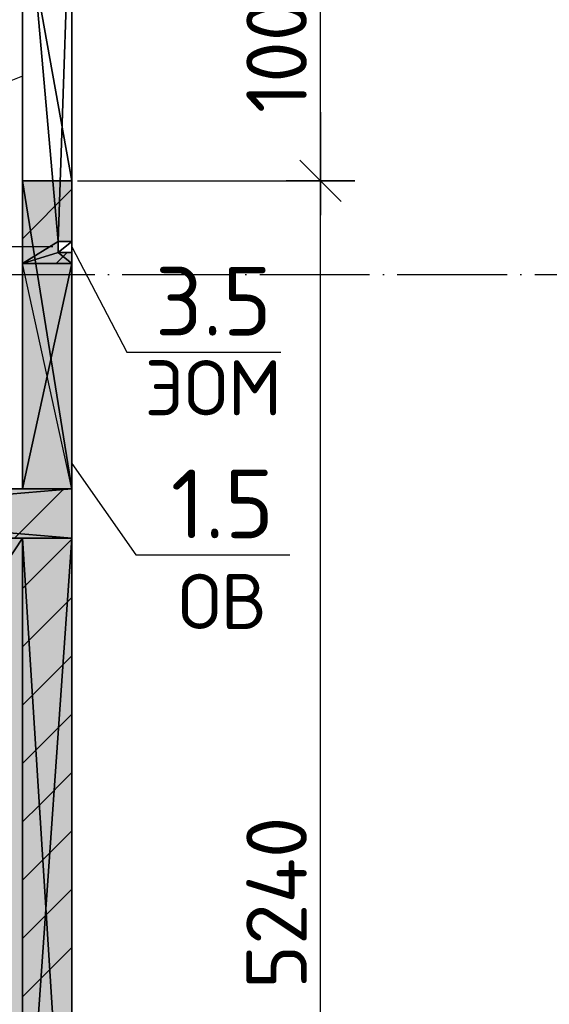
# Model space of a CAD drawing. Header units: millimetres. Extents: x 40580 to 559114, y -343730 to 81020.
# Tile 36 of 256: x 190811 to 192737, y -70759 to -67178. Entities that reach past the tile are written whole.
import ezdxf
from ezdxf.enums import TextEntityAlignment as Align

# ---------------------------------------------------------------- set-up
doc = ezdxf.new("R2010")
doc.units = ezdxf.units.MM
doc.linetypes.add('______11', pattern=[500, 400, -50, 0, -50])
doc.linetypes.add('______5', pattern=[1100, 800, -100, 100, -100])
for name, color, linetype in [('____________', 7, 'Continuous'), ('_________________', 7, 'Continuous'), ('_________________1_', 7, 'Continuous'), ('___________________', 253, '______5'), ('______________________', 7, 'Continuous'), ('_______________________1', 7, 'Continuous'), ('________________________2', 7, 'Continuous'), ('_________________________0', 7, 'Continuous')]:
    doc.layers.add(name, color=color, linetype=linetype)
doc.styles.add('ISOCPEUR', font='isocpeur.ttf')

# ---------------------------------------------------------------- blocks, each defined once
blk = doc.blocks.new('ALL_ML_STRICH')
at = {"color": 0, "linetype": 'ByBlock', "lineweight": -2}
for p, q in [((0, -0.5), (0, 0.5)), ((-0.3, -0.3), (0.3, 0.3)), ((-1, 0), (0.5, 0))]:
    blk.add_line(p, q, dxfattribs=at)

msp = doc.modelspace()

# ---------------------------------------------------------------- hatches: boundary and pattern name
at = {"layer": '____________', "linetype": 'Continuous'}
h = msp.add_hatch(color=9, dxfattribs=at)
h.paths.add_polyline_path([(191000.5, -66764.1), (191000.5, -66514.1), (190820.5, -66514.1), (190820.5, -66764.1)])
h.paths.add_polyline_path([(191000.5, -67764.1), (190820.5, -67764.1), (190820.5, -68064.1), (191000.5, -68064.1), (191000.5, -68024.1), (190950.5, -68024.1), (190950.5, -67984.1), (191000.5, -67984.1)])
h = msp.add_hatch(color=9, dxfattribs=at)
h.paths.add_polyline_path([(189133.5, -69064.1), (191000.5, -69064.1), (191000.5, -68884.1), (189133.5, -68884.1)])
h.paths.add_polyline_path([(189070.5, -69064.1), (189070.5, -68884.1), (188890.5, -68884.1), (188890.5, -69064.1)])
h = msp.add_hatch(color=9, dxfattribs=at)
h.paths.add_polyline_path([(190820.5, -69064.1), (190820.5, -71624.1), (190982.8, -71624.1), (191000.5, -71624.1), (191000.5, -69064.1)])
h.paths.add_polyline_path([(191000.5, -71904.1), (191000.5, -71724.1), (190989.1, -71724.1)])
h.paths.add_polyline_path([(190989.1, -71724.1), (190820.5, -71724.1), (190820.5, -71904.1), (191000.5, -71904.1)])

# ---------------------------------------------------------------- linework, layer by layer
at = {"layer": '____________', "color": 253, "linetype": '______11'}
msp.add_line((190820.5, -67974.3), (191000.5, -67794.3), dxfattribs=at)
at = {"layer": '____________', "color": 253, "linetype": '______5'}
for p, q in [((190942.9, -68064.1), (190982.9, -68024.1)), ((190791.4, -69064.1), (190971.4, -68884.1))]:
    msp.add_line(p, q, dxfattribs=at)
at = {"layer": '____________', "color": 253, "linetype": '______11'}
for points in [[(190820.5, -69247.1), (190831.4, -69236.2), (190831.4, -69236.2), (191000.5, -69067.1)], [(190820.5, -69671.4), (190856.7, -69635.2), (190856.7, -69635.2), (191000.5, -69491.4)], [(190820.5, -70095.7), (190882, -70034.2), (190882, -70034.2), (191000.5, -69915.7)], [(190820.5, -70519.9), (190907.3, -70433.2), (190907.3, -70433.2), (191000.5, -70339.9)]]:
    msp.add_lwpolyline(points, dxfattribs=at)
at = {"layer": '____________', "color": 253, "linetype": '______5'}
for points in [[(190820.5, -69459.3), (190844.1, -69435.7), (190844.1, -69435.7), (191000.5, -69279.3)], [(190820.5, -69883.5), (190869.3, -69834.7), (190869.3, -69834.7), (191000.5, -69703.5)], [(190820.5, -70307.8), (190894.6, -70233.7), (190894.6, -70233.7), (191000.5, -70127.8)], [(190820.5, -70732.1), (190919.9, -70632.6), (190919.9, -70632.6), (191000.5, -70552.1)]]:
    msp.add_lwpolyline(points, dxfattribs=at)
at = {"layer": '_________________', "color": 254, "linetype": 'Continuous'}
for points in [[(189070.5, -71724.1), (189070.5, -69064.1), (190820.5, -71724.1)], [(190820.5, -71724.1), (189070.5, -69064.1), (190820.5, -69064.1)]]:
    msp.add_solid(points, dxfattribs=at)
at = {"layer": '_________________1_', "color": 212, "linetype": 'Continuous'}
for p, q in [((191000.5, -68064.1), (190820.5, -68064.1)), ((190820.5, -68064.1), (190820.5, -68884.1)), ((190820.5, -68884.1), (191000.5, -68064.1)), ((191000.5, -68884.1), (190820.5, -68064.1)), ((191000.5, -68884.1), (191000.5, -68064.1)), ((190820.5, -68884.1), (191000.5, -68884.1))]:
    msp.add_line(p, q, dxfattribs=at)
at = {"layer": '_________________1_', "color": 6, "linetype": 'Continuous'}
for points in [[(190820.5, -68884.1), (190820.5, -68064.1), (191000.5, -68884.1)], [(191000.5, -68884.1), (190820.5, -68064.1), (191000.5, -68064.1)]]:
    msp.add_solid(points, dxfattribs=at)
at = {"layer": '___________________', "color": 253, "linetype": '______11'}
msp.add_line((177180.5, -68104.1), (224260.5, -68104.1), dxfattribs=at)
msp.add_line((177180.5, -68104.1), (224260.5, -68104.1), dxfattribs=at)
at = {"layer": '______________________', "color": 7, "linetype": 'Continuous'}
for p, q in [((191904.8, -67764.1), (191904.8, -66764.1)), ((191904.8, -73004.1), (191904.8, -67764.1))]:
    msp.add_line(p, q, dxfattribs=at)
at = {"layer": '______________________', "color": 253, "linetype": 'Continuous'}
msp.add_line((191020.5, -67764.1), (191904.8, -67764.1), dxfattribs=at)
msp.add_line((191020.5, -67764.1), (191904.8, -67764.1), dxfattribs=at)
at = {"layer": '_______________________1', "color": 253, "linetype": 'Continuous'}
msp.add_line((190930.5, -68004.1), (190457.2, -68004.1), dxfattribs=at)
at = {"layer": '________________________2', "color": 7, "linetype": 'Continuous'}
msp.add_line((190820.5, -67382.5), (190320, -67585.4), dxfattribs=at)
at = {"layer": '_________________________0', "color": 7, "linetype": 'Continuous'}
for p, q in [((191000.5, -68004.1), (191200.1, -68386.6)), ((191200.1, -68386.6), (191760.1, -68386.6)), ((191000.5, -68791.4), (191232.8, -69123.8)), ((191232.8, -69123.8), (191792.8, -69123.8))]:
    msp.add_line(p, q, dxfattribs=at)

# ---------------------------------------------------------------- block references
at = {"layer": '______________________', "color": 7, "linetype": 'Continuous', "xscale": 250, "yscale": 250, "zscale": 250}
for rotation in [270, 90]:
    msp.add_blockref('ALL_ML_STRICH', (191904.8, -67764.1), dxfattribs=dict(at, rotation=rotation))

# ---------------------------------------------------------------- texts
at = {"layer": '______________________', "color": 7, "style": 'ISOCPEUR'}
for s, p in [('1000', (191854.8, -67517.1)), ('5240', (191854.8, -70703.1))]:
    msp.add_text(s, height=220, rotation=90, dxfattribs=at).set_placement(p)
at = {"layer": '_________________________0', "color": 7, "linetype": 'Continuous', "style": 'ISOCPEUR'}
for s, height, p, p2 in [('3.5', 250, (191302.6, -68326.6), (191727.6, -68326.6)), ('ЭОМ', 200, (191265.1, -68616.6), (191765.1, -68616.6)), ('1.5', 250, (191360.3, -69063.8), (191735.3, -69063.8)), ('ОВ', 200, (191387.8, -69393.8), (191707.8, -69393.8))]:
    msp.add_text(s, height=height, dxfattribs=at).set_placement(p, p2, align=Align.FIT)

# ---------------------------------------------------------------- meshes
at = {"layer": '____________', "color": 7, "linetype": 'Continuous'}
mesh = msp.add_polyface(dxfattribs=at)
corners = [(190820.5, -68064.1, -350), (190820.5, -66514.1, -350), (190820.5, -66514.1, -550), (190820.5, -66264.1, -550), (190820.5, -66264.1, -3800), (190820.5, -66764.1, -3800), (190820.5, -66764.1, -1600), (190820.5, -67764.1, -1600), (190820.5, -67764.1, -3800), (190820.5, -68884.1, -3800), (190820.5, -68884.1, -650), (190820.5, -68064.1, -650)]
mesh.append_faces([[corners[k] for k in face] for face in [(7, 11, 3)]], dxfattribs={"vtx0": -1, "vtx1": -1, "vtx2": -1, "color": 7})
mesh.append_faces([[corners[k] for k in face] for face in [(8, 9, 11), (3, 4, 6), (6, 7, 3), (7, 8, 11), (11, 0, 2), (2, 3, 11)]], dxfattribs={"vtx1": -1, "vtx2": -1, "color": 7})
mesh.append_faces([[corners[k] for k in face] for face in [(9, 10, 11), (4, 5, 6), (0, 1, 2)]], dxfattribs={"vtx2": -1, "color": 7})
mesh = msp.add_polyface(dxfattribs=at)
corners = [(191000.5, -66514.1, -350), (191000.5, -67984.1, -350), (191000.5, -67984.1, -650), (191000.5, -68024.1, -650), (191000.5, -68024.1, -350), (191000.5, -68064.1, -350), (191000.5, -68064.1, -650), (191000.5, -68884.1, -650), (191000.5, -68884.1, -3800), (191000.5, -67764.1, -3800), (191000.5, -67764.1, -1600), (191000.5, -66764.1, -1600), (191000.5, -66764.1, -3800), (191000.5, -66264.1, -3800), (191000.5, -66264.1, -550), (191000.5, -66514.1, -550)]
mesh.append_faces([[corners[k] for k in face] for face in [(11, 15, 2), (3, 6, 10)]], dxfattribs={"vtx0": -1, "vtx1": -1, "vtx2": -1, "color": 7})
mesh.append_faces([[corners[k] for k in face] for face in [(12, 13, 15), (11, 12, 15), (7, 8, 10), (6, 7, 10), (15, 0, 2), (10, 11, 2), (2, 3, 10), (3, 4, 6)]], dxfattribs={"vtx1": -1, "vtx2": -1, "color": 7})
mesh.append_faces([[corners[k] for k in face] for face in [(13, 14, 15), (8, 9, 10), (0, 1, 2), (4, 5, 6)]], dxfattribs={"vtx2": -1, "color": 7})
mesh = msp.add_polyface(dxfattribs=at)
corners = [(190950.5, -68024.1, -350), (190950.5, -67984.1, -350), (191000.5, -67984.1, -350), (191000.5, -66514.1, -350), (190820.5, -66514.1, -350), (190820.5, -68064.1, -350), (191000.5, -68064.1, -350), (191000.5, -68024.1, -350)]
mesh.append_faces([[corners[k] for k in face] for face in [(5, 6, 0), (0, 1, 5), (4, 5, 1), (3, 4, 1)]], dxfattribs={"vtx1": -1, "vtx2": -1, "color": 7})
mesh.append_faces([[corners[k] for k in face] for face in [(6, 7, 0), (1, 2, 3)]], dxfattribs={"vtx2": -1, "color": 7})
mesh = msp.add_polyface(dxfattribs=at)
corners = [(191000.5, -67764.1, -1600), (190820.5, -67764.1, -1600), (190820.5, -66764.1, -1600), (191000.5, -66764.1, -1600)]
mesh.append_faces([[corners[k] for k in face] for face in [(1, 2, 0)]], dxfattribs={"vtx1": -1, "color": 7})
mesh.append_faces([[corners[k] for k in face] for face in [(2, 3, 0)]], dxfattribs={"vtx2": -1, "color": 7})
mesh = msp.add_polyface(dxfattribs=at)
corners = [(190820.5, -67764.1, -1600), (191000.5, -67764.1, -1600), (191000.5, -67764.1, -3800), (190820.5, -67764.1, -3800)]
mesh.append_faces([[corners[k] for k in face] for face in [(1, 2, 0)]], dxfattribs={"vtx1": -1, "color": 7})
mesh.append_faces([[corners[k] for k in face] for face in [(2, 3, 0)]], dxfattribs={"vtx2": -1, "color": 7})
mesh = msp.add_polyface(dxfattribs=at)
corners = [(191000.5, -68884.1, -3800), (190820.5, -68884.1, -3800), (190820.5, -67764.1, -3800), (191000.5, -67764.1, -3800)]
mesh.append_faces([[corners[k] for k in face] for face in [(1, 2, 0)]], dxfattribs={"vtx1": -1, "color": 7})
mesh.append_faces([[corners[k] for k in face] for face in [(2, 3, 0)]], dxfattribs={"vtx2": -1, "color": 7})
mesh = msp.add_polyface(dxfattribs=at)
corners = [(190950.5, -67984.1, -350), (190950.5, -68024.1, -350), (190950.5, -68024.1, -650), (190950.5, -67984.1, -650)]
mesh.append_faces([[corners[k] for k in face] for face in [(1, 2, 0)]], dxfattribs={"vtx1": -1, "color": 7})
mesh.append_faces([[corners[k] for k in face] for face in [(2, 3, 0)]], dxfattribs={"vtx2": -1, "color": 7})
mesh = msp.add_polyface(dxfattribs=at)
corners = [(191000.5, -67984.1, -350), (190950.5, -67984.1, -350), (190950.5, -67984.1, -650), (191000.5, -67984.1, -650)]
mesh.append_faces([[corners[k] for k in face] for face in [(1, 2, 0)]], dxfattribs={"vtx1": -1, "color": 7})
mesh.append_faces([[corners[k] for k in face] for face in [(2, 3, 0)]], dxfattribs={"vtx2": -1, "color": 7})
mesh = msp.add_polyface(dxfattribs=at)
corners = [(190950.5, -68024.1, -650), (191000.5, -68024.1, -650), (191000.5, -67984.1, -650), (190950.5, -67984.1, -650)]
mesh.append_faces([[corners[k] for k in face] for face in [(1, 2, 0)]], dxfattribs={"vtx1": -1, "color": 7})
mesh.append_faces([[corners[k] for k in face] for face in [(2, 3, 0)]], dxfattribs={"vtx2": -1, "color": 7})
mesh = msp.add_polyface(dxfattribs=at)
corners = [(190950.5, -68024.1, -350), (191000.5, -68024.1, -350), (191000.5, -68024.1, -650), (190950.5, -68024.1, -650)]
mesh.append_faces([[corners[k] for k in face] for face in [(1, 2, 0)]], dxfattribs={"vtx1": -1, "color": 7})
mesh.append_faces([[corners[k] for k in face] for face in [(2, 3, 0)]], dxfattribs={"vtx2": -1, "color": 7})
mesh = msp.add_polyface(dxfattribs=at)
corners = [(191000.5, -68064.1, -350), (190820.5, -68064.1, -350), (190820.5, -68064.1, -650), (191000.5, -68064.1, -650)]
mesh.append_faces([[corners[k] for k in face] for face in [(1, 2, 0)]], dxfattribs={"vtx1": -1, "color": 7})
mesh.append_faces([[corners[k] for k in face] for face in [(2, 3, 0)]], dxfattribs={"vtx2": -1, "color": 7})
mesh = msp.add_polyface(dxfattribs=at)
corners = [(190820.5, -68884.1, -650), (191000.5, -68884.1, -650), (191000.5, -68064.1, -650), (190820.5, -68064.1, -650)]
mesh.append_faces([[corners[k] for k in face] for face in [(1, 2, 0)]], dxfattribs={"vtx1": -1, "color": 7})
mesh.append_faces([[corners[k] for k in face] for face in [(2, 3, 0)]], dxfattribs={"vtx2": -1, "color": 7})
mesh = msp.add_polyface(dxfattribs=at)
corners = [(191000.5, -68884.1, -3800), (188890.5, -68884.1, -3800), (188890.5, -68884.1, -350), (191000.5, -68884.1, -350), (189117.8, -68884.1, -1941.2), (189105.3, -68884.1, -1937.2), (189092.3, -68884.1, -1938.5), (189080.9, -68884.1, -1945.1), (189073.2, -68884.1, -1955.7), (189070.5, -68884.1, -1968.5), (189073.2, -68884.1, -1981.3), (189080.9, -68884.1, -1991.9), (189092.3, -68884.1, -1998.5), (189105.3, -68884.1, -1999.8), (189117.8, -68884.1, -1995.8), (189127.5, -68884.1, -1987), (189132.8, -68884.1, -1975), (189132.8, -68884.1, -1962), (189127.5, -68884.1, -1950)]
mesh.append_faces([[corners[k] for k in face] for face in [(15, 3, 1)]], dxfattribs={"vtx0": -1, "vtx1": -1, "vtx2": -1, "color": 7})
mesh.append_faces([[corners[k] for k in face] for face in [(2, 4, 5), (4, 2, 3)]], dxfattribs={"vtx0": -1, "vtx2": -1, "color": 7})
mesh.append_faces([[corners[k] for k in face] for face in [(5, 6, 2), (6, 7, 2), (7, 8, 2), (8, 9, 2), (1, 2, 9), (9, 10, 1), (10, 11, 1), (11, 12, 1), (12, 13, 1), (13, 14, 1), (14, 15, 1), (15, 16, 3), (16, 17, 3), (17, 18, 3), (18, 4, 3)]], dxfattribs={"vtx1": -1, "vtx2": -1, "color": 7})
mesh.append_faces([[corners[k] for k in face] for face in [(3, 0, 1)]], dxfattribs={"vtx2": -1, "color": 7})
mesh = msp.add_polyface(dxfattribs=at)
corners = [(188890.5, -69064.1, -3800), (188890.5, -68884.1, -3800), (191000.5, -68884.1, -3800), (191000.5, -69064.1, -3800)]
mesh.append_faces([[corners[k] for k in face] for face in [(1, 2, 0)]], dxfattribs={"vtx1": -1, "color": 7})
mesh.append_faces([[corners[k] for k in face] for face in [(2, 3, 0)]], dxfattribs={"vtx2": -1, "color": 7})
mesh = msp.add_polyface(dxfattribs=at)
corners = [(188890.5, -68884.1, -350), (188890.5, -69064.1, -350), (191000.5, -69064.1, -350), (191000.5, -68884.1, -350)]
mesh.append_faces([[corners[k] for k in face] for face in [(1, 2, 0)]], dxfattribs={"vtx1": -1, "color": 7})
mesh.append_faces([[corners[k] for k in face] for face in [(2, 3, 0)]], dxfattribs={"vtx2": -1, "color": 7})
mesh = msp.add_polyface(dxfattribs=at)
corners = [(190820.5, -68884.1, -3800), (191000.5, -68884.1, -3800), (191000.5, -68884.1, -650), (190820.5, -68884.1, -650)]
mesh.append_faces([[corners[k] for k in face] for face in [(1, 2, 0)]], dxfattribs={"vtx1": -1, "color": 7})
mesh.append_faces([[corners[k] for k in face] for face in [(2, 3, 0)]], dxfattribs={"vtx2": -1, "color": 7})
mesh = msp.add_polyface(dxfattribs=at)
corners = [(191000.5, -69064.1, -3800), (191000.5, -68884.1, -3800), (191000.5, -68884.1, -350), (191000.5, -69064.1, -350)]
mesh.append_faces([[corners[k] for k in face] for face in [(1, 2, 0)]], dxfattribs={"vtx1": -1, "color": 7})
mesh.append_faces([[corners[k] for k in face] for face in [(2, 3, 0)]], dxfattribs={"vtx2": -1, "color": 7})
mesh = msp.add_polyface(dxfattribs=at)
corners = [(188890.5, -69064.1, -3800), (191000.5, -69064.1, -3800), (191000.5, -69064.1, -350), (188890.5, -69064.1, -350), (189120.5, -69064.1, -1994), (189108.6, -69064.1, -1999.3), (189095.5, -69064.1, -1999.3), (189083.5, -69064.1, -1994), (189074.7, -69064.1, -1984.3), (189070.7, -69064.1, -1971.8), (189072, -69064.1, -1958.8), (189078.6, -69064.1, -1947.4), (189089.2, -69064.1, -1939.7), (189102, -69064.1, -1937), (189114.8, -69064.1, -1939.7), (189125.4, -69064.1, -1947.4), (189132, -69064.1, -1958.8), (189133.3, -69064.1, -1971.8), (189129.3, -69064.1, -1984.2)]
mesh.append_faces([[corners[k] for k in face] for face in [(4, 0, 2)]], dxfattribs={"vtx0": -1, "vtx1": -1, "vtx2": -1, "color": 7})
mesh.append_faces([[corners[k] for k in face] for face in [(0, 4, 5), (9, 3, 0), (16, 2, 3)]], dxfattribs={"vtx0": -1, "vtx2": -1, "color": 7})
mesh.append_faces([[corners[k] for k in face] for face in [(5, 6, 0), (6, 7, 0), (7, 8, 0), (8, 9, 0), (9, 10, 3), (10, 11, 3), (11, 12, 3), (12, 13, 3), (13, 14, 3), (14, 15, 3), (15, 16, 3), (16, 17, 2), (17, 18, 2), (18, 4, 2)]], dxfattribs={"vtx1": -1, "vtx2": -1, "color": 7})
mesh.append_faces([[corners[k] for k in face] for face in [(0, 1, 2)]], dxfattribs={"vtx2": -1, "color": 7})
mesh = msp.add_polyface(dxfattribs=at)
corners = [(190820.5, -71724.1, -400), (190820.5, -71624.1, -400), (190820.5, -71624.1, -350), (190820.5, -69064.1, -350), (190820.5, -69064.1, -3800), (190820.5, -71904.1, -3800), (190820.5, -71904.1, -350), (190820.5, -71724.1, -350)]
mesh.append_faces([[corners[k] for k in face] for face in [(1, 3, 5)]], dxfattribs={"vtx0": -1, "vtx1": -1, "vtx2": -1, "color": 7})
mesh.append_faces([[corners[k] for k in face] for face in [(5, 6, 0), (0, 1, 5)]], dxfattribs={"vtx1": -1, "vtx2": -1, "color": 7})
mesh.append_faces([[corners[k] for k in face] for face in [(6, 7, 0), (3, 4, 5), (1, 2, 3)]], dxfattribs={"vtx2": -1, "color": 7})
mesh = msp.add_polyface(dxfattribs=at)
corners = [(191000.5, -69064.1, -3800), (190820.5, -69064.1, -3800), (190820.5, -69064.1, -350), (191000.5, -69064.1, -350)]
mesh.append_faces([[corners[k] for k in face] for face in [(1, 2, 0)]], dxfattribs={"vtx1": -1, "color": 7})
mesh.append_faces([[corners[k] for k in face] for face in [(2, 3, 0)]], dxfattribs={"vtx2": -1, "color": 7})
mesh = msp.add_polyface(dxfattribs=at)
corners = [(191000.5, -69064.1, -350), (190820.5, -69064.1, -350), (190820.5, -71624.1, -350), (191000.5, -71624.1, -350)]
mesh.append_faces([[corners[k] for k in face] for face in [(1, 2, 0)]], dxfattribs={"vtx1": -1, "color": 7})
mesh.append_faces([[corners[k] for k in face] for face in [(2, 3, 0)]], dxfattribs={"vtx2": -1, "color": 7})
mesh = msp.add_polyface(dxfattribs=at)
corners = [(190820.5, -69064.1, -3800), (191000.5, -69064.1, -3800), (191000.5, -71904.1, -3800), (190820.5, -71904.1, -3800)]
mesh.append_faces([[corners[k] for k in face] for face in [(1, 2, 0)]], dxfattribs={"vtx1": -1, "color": 7})
mesh.append_faces([[corners[k] for k in face] for face in [(2, 3, 0)]], dxfattribs={"vtx2": -1, "color": 7})
mesh = msp.add_polyface(dxfattribs=at)
corners = [(191000.5, -71624.1, -400), (191000.5, -71724.1, -400), (191000.5, -71724.1, -350), (191000.5, -71904.1, -350), (191000.5, -71904.1, -3800), (191000.5, -69064.1, -3800), (191000.5, -69064.1, -350), (191000.5, -71624.1, -350)]
mesh.append_faces([[corners[k] for k in face] for face in [(1, 3, 5)]], dxfattribs={"vtx0": -1, "vtx1": -1, "vtx2": -1, "color": 7})
mesh.append_faces([[corners[k] for k in face] for face in [(5, 6, 0), (0, 1, 5)]], dxfattribs={"vtx1": -1, "vtx2": -1, "color": 7})
mesh.append_faces([[corners[k] for k in face] for face in [(6, 7, 0), (3, 4, 5), (1, 2, 3)]], dxfattribs={"vtx2": -1, "color": 7})
at = {"layer": '_________________', "color": 7, "linetype": 'Continuous'}
mesh = msp.add_polyface(dxfattribs=at)
corners = [(190820.5, -69064.1, -2200), (189070.5, -69064.1, -2200), (189070.5, -69064.1, -2000), (190820.5, -69064.1, -2000)]
mesh.append_faces([[corners[k] for k in face] for face in [(1, 2, 0)]], dxfattribs={"vtx1": -1, "color": 7})
mesh.append_faces([[corners[k] for k in face] for face in [(2, 3, 0)]], dxfattribs={"vtx2": -1, "color": 7})
mesh = msp.add_polyface(dxfattribs=at)
corners = [(189070.5, -69064.1, -2000), (189070.5, -71724.1, -2000), (190820.5, -71724.1, -2000), (190820.5, -69064.1, -2000)]
mesh.append_faces([[corners[k] for k in face] for face in [(1, 2, 0)]], dxfattribs={"vtx1": -1, "color": 7})
mesh.append_faces([[corners[k] for k in face] for face in [(2, 3, 0)]], dxfattribs={"vtx2": -1, "color": 7})
mesh = msp.add_polyface(dxfattribs=at)
corners = [(189070.5, -71724.1, -2200), (189070.5, -69064.1, -2200), (190820.5, -69064.1, -2200), (190820.5, -71724.1, -2200)]
mesh.append_faces([[corners[k] for k in face] for face in [(1, 2, 0)]], dxfattribs={"vtx1": -1, "color": 7})
mesh.append_faces([[corners[k] for k in face] for face in [(2, 3, 0)]], dxfattribs={"vtx2": -1, "color": 7})
mesh = msp.add_polyface(dxfattribs=at)
corners = [(190820.5, -71724.1, -2200), (190820.5, -69064.1, -2200), (190820.5, -69064.1, -2000), (190820.5, -71724.1, -2000)]
mesh.append_faces([[corners[k] for k in face] for face in [(1, 2, 0)]], dxfattribs={"vtx1": -1, "color": 7})
mesh.append_faces([[corners[k] for k in face] for face in [(2, 3, 0)]], dxfattribs={"vtx2": -1, "color": 7})

doc.saveas('drawing.dxf')
